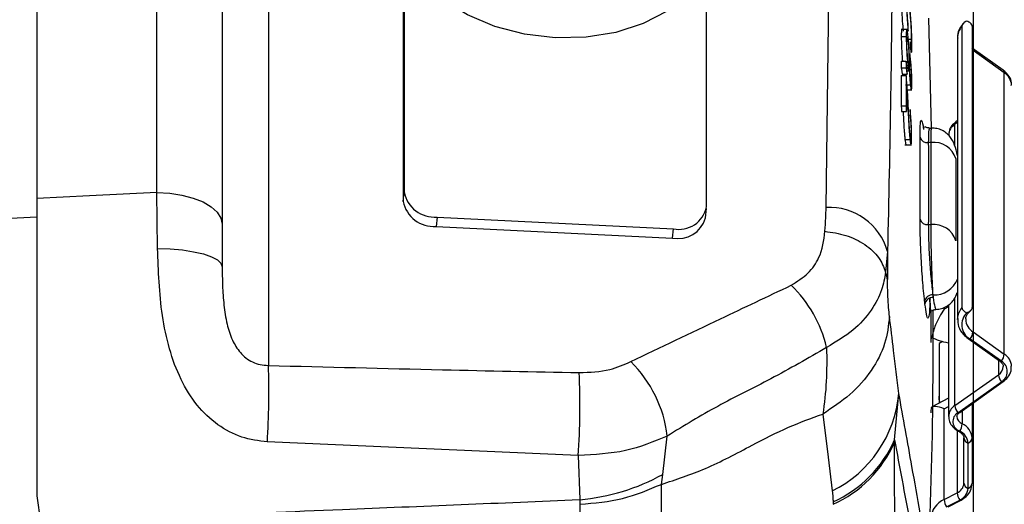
# Model space of a CAD drawing. Header units: millimetres. Extents: x 0 to 594, y 0 to 420.
# Tile 23 of 45: x 278 to 298, y 273 to 283. Entities that reach past the tile are written whole.
import ezdxf

# ---------------------------------------------------------------- set-up
doc = ezdxf.new("R2010")
doc.units = ezdxf.units.MM
doc.layers.add('SLD-0', color=7, linetype='Continuous')
doc.styles.add('SLDTEXTSTYLE0', font='TXT', dxfattribs={"width": 0.75})
doc.dimstyles.new('SLDDIMSTYLE1', dxfattribs={"dimtxt": 3.5, "dimasz": 3.2, "dimexe": 0, "dimexo": 0.0625, "dimgap": 0.875, "dimtad": 1, "dimdec": 1, "dimlfac": 3, "dimrnd": 1e-09, "dimzin": 12, "dimdsep": 46, "dimtxsty": 'SLDTEXTSTYLE0', "dimsah": 1, "dimcen": 0.09, "dimadec": 0, "dimazin": 3, "dimtfac": 1, "dimtdec": 1, "dimtofl": 0, "dimtmove": 0, "dimatfit": 3, "dimfxl": 1, "dimfrac": 2, "dimtolj": 1, "dimtzin": 12, "dimarcsym": 0})
doc.dimstyles.new('SLDDIMSTYLE3', dxfattribs={"dimtxt": 3.5, "dimasz": 3.2, "dimexe": 0, "dimexo": 0.0625, "dimgap": 0.875, "dimtad": 1, "dimdec": 1, "dimlfac": 3, "dimrnd": 1e-09, "dimzin": 4, "dimdsep": 46, "dimtxsty": 'SLDTEXTSTYLE0', "dimsah": 1, "dimcen": 0.09, "dimadec": 0, "dimazin": 1, "dimtfac": 1, "dimtdec": 1, "dimtofl": 0, "dimtmove": 0, "dimatfit": 3, "dimfxl": 1, "dimfrac": 2, "dimtolj": 1, "dimtzin": 12, "dimarcsym": 0})

# ---------------------------------------------------------------- blocks, each defined once
blk = doc.blocks.new('_D_4')
at = {"layer": 'SLD-0', "color": 7, "transparency": 16777216}
for p, q in [((260.234, 349.441), (259.167, 349.441)), ((259.167, 349.441), (259.167, 343.885)), ((269.285, 349.441), (270.351, 349.441)), ((270.351, 349.441), (270.351, 343.885)), ((259.167, 343.885), (260.234, 343.885)), ((270.351, 343.885), (269.285, 343.885)), ((232.009, 309.733), (232.009, 339.648)), ((297.509, 269.702), (297.509, 339.648)), ((232.009, 338.648), (297.509, 338.648))]:
    blk.add_line(p, q, dxfattribs=at)
for points in [[(232.009, 338.648), (235.209, 338.098), (235.209, 339.198)], [(297.509, 338.648), (294.309, 339.198), (294.309, 338.098)]]:
    blk.add_solid(points, dxfattribs=at)
at = {"layer": 'SLD-0', "color": 7, "transparency": 16777216, "char_height": 3.5, "attachment_point": 1, "style": 'SLDTEXTSTYLE0'}
for s, insert in [('7.74', (260.234, 348.396)), ('196.5', (258.94, 343.16))]:
    blk.add_mtext(s, dxfattribs=dict(at, insert=insert))
blk = doc.blocks.new('_D_6')
at = {"layer": 'SLD-0', "color": 7, "transparency": 16777216}
for p, q in [((234.809, 303.822), (315.277, 303.822)), ((314.277, 303.822), (314.277, 214.155)), ((302.454, 264.807), (302.454, 265.874)), ((302.454, 265.874), (308.01, 265.874)), ((308.01, 265.874), (308.01, 264.807)), ((302.454, 253.17), (302.454, 252.103)), ((308.01, 252.103), (308.01, 253.17)), ((302.454, 252.103), (308.01, 252.103)), ((234.809, 214.155), (315.277, 214.155))]:
    blk.add_line(p, q, dxfattribs=at)
for points in [[(314.277, 303.822), (313.727, 300.622), (314.827, 300.622)], [(314.277, 214.155), (314.827, 217.355), (313.727, 217.355)]]:
    blk.add_solid(points, dxfattribs=at)
at = {"layer": 'SLD-0', "color": 7, "transparency": 16777216, "char_height": 3.5, "attachment_point": 1, "rotation": 90, "style": 'SLDTEXTSTYLE0'}
for s, insert in [('269.0', (309.766, 255.809)), ('10.59', (303.498, 253.17)), ('%%c', (309.766, 250.531))]:
    blk.add_mtext(s, dxfattribs=dict(at, insert=insert))

msp = doc.modelspace()

# ---------------------------------------------------------------- linework, layer by layer
at = {"color": 7, "linetype": 'Continuous', "lineweight": 25}
for p, q in [((281.077, 279.201), (281.077, 295.921)), ((282.392, 294.75), (282.392, 278.562)), ((278.659, 287.524), (278.659, 279.083)), ((283.322, 285.389), (283.322, 275.723)), ((294.545, 278.901), (294.617, 284.552)), ((286.051, 283.909), (286.051, 279.211)), ((286.033, 283.721), (286.033, 279.023)), ((292.136, 278.91), (292.136, 283.608)), ((296.606, 282.707), (296.657, 280.498)), ((296.193, 282.482), (296.057, 282.482)), ((297.279, 282.543), (297.279, 276.886)), ((297.484, 282.543), (297.484, 276.886)), ((296.058, 282.341), (296.158, 282.341)), ((296.159, 282.286), (296.259, 282.286)), ((297.187, 282.305), (297.187, 276.648)), ((296.243, 281.984), (296.224, 281.984)), ((298.109, 281.662), (297.484, 282.104)), ((297.501, 282.055), (297.484, 282.067)), ((297.501, 282.055), (297.501, 276.398)), ((298.131, 281.609), (297.501, 282.055)), ((296.058, 281.841), (296.158, 281.841)), ((296.057, 281.711), (296.158, 281.711)), ((296.073, 281.581), (296.173, 281.581)), ((296.169, 281.753), (296.19, 281.753)), ((296.173, 281.646), (296.22, 281.646)), ((298.131, 275.952), (298.131, 281.609)), ((296.057, 281.557), (296.157, 281.557)), ((296.14, 281.366), (296.241, 281.366)), ((296.169, 281.268), (296.271, 281.268)), ((296.052, 280.942), (296.153, 280.942)), ((296.065, 280.833), (296.165, 280.833)), ((296.166, 280.93), (296.189, 280.93)), ((297.187, 280.609), (297.136, 280.573)), ((297.136, 280.138), (297.136, 280.573)), ((297.187, 280.646), (297.158, 280.625)), ((296.627, 280.498), (296.668, 280.498)), ((296.132, 280.268), (296.232, 280.268)), ((296.658, 280.205), (296.602, 280.205)), ((296.131, 280.162), (296.266, 280.162)), ((281.093, 278.075), (281.077, 279.201)), ((286.033, 279.023), (286.051, 279.211)), ((292.116, 278.689), (292.135, 278.877)), ((238.643, 276.727), (278.659, 278.709)), ((286.716, 278.706), (286.698, 278.518)), ((286.716, 278.706), (291.471, 278.471)), ((286.698, 278.518), (291.453, 278.283)), ((291.453, 278.283), (291.471, 278.471)), ((296.602, 278.555), (296.658, 278.555)), ((295.78, 278.017), (295.741, 277.599)), ((296.631, 277.079), (296.631, 277.015)), ((296.643, 276.952), (296.634, 277.042)), ((296.697, 277.141), (296.693, 277.141)), ((296.7, 277.091), (296.697, 277.141)), ((297.136, 274.916), (297.136, 277.091)), ((296.651, 276.824), (296.651, 276.183)), ((297.009, 276.903), (296.92, 276.856)), ((296.92, 276.856), (296.92, 276.89)), ((297.009, 276.942), (297.009, 274.699)), ((297.187, 276.648), (297.188, 276.663)), ((296.669, 276.283), (296.669, 276.292)), ((297.404, 276.262), (298.035, 275.816)), ((298.072, 275.809), (297.442, 276.254)), ((297.501, 276.398), (298.131, 275.952)), ((296.89, 276.202), (296.818, 276.164)), ((296.818, 276.164), (296.818, 274.965)), ((298.013, 275.832), (298.013, 275.536)), ((297.136, 274.916), (298.013, 275.536)), ((297.195, 274.772), (298.072, 275.392)), ((297.233, 274.78), (298.109, 275.4)), ((295.922, 274.225), (296.009, 275.158)), ((297.009, 275.065), (296.669, 274.886)), ((296.831, 274.971), (296.818, 275.107)), ((296.829, 274.97), (296.818, 275.087)), ((296.669, 274.877), (296.669, 274.886)), ((296.92, 274.853), (297.009, 274.899)), ((296.92, 273.026), (296.92, 274.853)), ((297.484, 274.958), (297.484, 274.265)), ((297.283, 274.816), (297.283, 274.548)), ((291.258, 273.533), (291.348, 274.304)), ((297.183, 274.415), (297.183, 273.164)), ((297.318, 273.353), (297.318, 274.265)), ((297.484, 274.265), (297.484, 273.353)), ((289.558, 273.912), (283.3, 274.185)), ((297.401, 273.251), (297.401, 274.162)), ((289.558, 273.912), (289.587, 273.024)), ((291.229, 273.332), (291.258, 273.533)), ((291.229, 271.22), (291.229, 273.332)), ((278.659, 273.101), (278.733, 272.576)), ((296.92, 273.026), (297.183, 273.164)), ((289.592, 272.931), (289.592, 270.819)), ((296.97, 272.877), (297.233, 273.014)), ((296.998, 272.878), (297.261, 273.016))]:
    msp.add_line(p, q, dxfattribs=at)
at = {"color": 7, "linetype": 'Continuous', "lineweight": 25, "flags": 128}
for points in [[(292.059, 283.535), (291.753, 283.165), (291.349, 282.849), (290.863, 282.598), (290.311, 282.421), (289.714, 282.325), (289.094, 282.313), (288.474, 282.386), (287.877, 282.541), (287.325, 282.773), (286.838, 283.072), (286.434, 283.428), (286.129, 283.828)], [(296.174, 281.711), (296.165, 281.784), (296.158, 281.841)], [(296.057, 281.711), (296.066, 281.638), (296.073, 281.581)], [(296.158, 281.711), (296.166, 281.638), (296.173, 281.581)], [(296.052, 280.942), (296.059, 280.881), (296.065, 280.833)], [(296.153, 280.942), (296.16, 280.881), (296.165, 280.833)], [(297.187, 279.943), (297.185, 279.951), (297.183, 279.957)], [(281.077, 279.201), (279.723, 279.135), (278.659, 279.083)], [(281.077, 279.201), (281.335, 279.187), (281.582, 279.149), (281.809, 279.09), (282.008, 279.01), (282.171, 278.914), (282.292, 278.804), (282.367, 278.685), (282.392, 278.562)], [(281.093, 278.075), (281.348, 278.067), (281.593, 278.045), (281.817, 278.01), (282.014, 277.965), (282.174, 277.909), (282.294, 277.847), (282.367, 277.779), (282.392, 277.709)], [(294.48, 274.746), (294.586, 273.88), (294.669, 273.199)], [(294.684, 272.98), (294.684, 272.952), (294.685, 272.93)]]:
    msp.add_lwpolyline(points, dxfattribs=at)
at = {"color": 7, "linetype": 'Continuous', "lineweight": 25}
for centre, radius, start, end in [((297.556, 282.3), 0.369, 138.8175, 179.2384), ((297.437, 282.06), 0.0637, 355.0786, 41.9932), ((298.07, 281.615), 0.0607, 354.297, 50.2881), ((297.965, 281.344), 0.313, 2.7971, 57.9253), ((297.278, 280.344), 0.269, 121.8119, 177.4658), ((297.198, 280.578), 0.0623, 130.4582, 184.9568), ((296.583, 280.357), 0.154, 197.0373, 277.0678), ((296.714, 279.747), 0.462, 17.0375, 97.072), ((286.668, 279.334), 0.629, 191.2675, 274.3879), ((286.649, 279.146), 0.629, 191.2675, 274.3879), ((291.586, 279.022), 0.562, 258.261, 348.5397), ((294.606, 277.68), 1.222, 16.0121, 92.8751), ((291.564, 278.847), 0.574, 258.8258, 344.0795), ((296.584, 278.709), 0.155, 197.0034, 276.7165), ((296.712, 278.094), 0.464, 17.0027, 96.7124), ((296.718, 277.645), 0.505, 267.6787, 338.4917), ((292.083, 275.506), 2.539, 13.2069, 46.1238), ((296.683, 276.982), 0.159, 86.4048, 168.3203), ((296.692, 276.931), 0.16, 87.2232, 170.9909), ((296.717, 277.024), 0.0872, 153.6912, 186.2798), ((297.558, 276.642), 0.371, 138.8831, 176.8216), ((297.606, 276.543), 0.332, 133.3689, 240.3893), ((297.664, 276.662), 0.31, 182.3272, 238.2021), ((296.992, 276.182), 0.341, 161.3215, 179.9021), ((297.432, 276.304), 0.0508, 236.4429, 280.4161), ((297.247, 276.418), 0.254, 319.9237, 355.4913), ((298.063, 275.859), 0.0508, 236.4134, 280.4176), ((297.877, 275.972), 0.254, 319.9237, 355.4913), ((297.964, 275.686), 0.314, 3.864, 57.8745), ((267.589, 275.183), 15.743, 356.3669, 1.9664), ((288.855, 274.008), 2.511, 6.762, 45.5119), ((297.902, 275.713), 0.209, 302.096, 356.7521), ((297.95, 275.6), 0.241, 300.3717, 59.6283), ((275.058, 274.917), 14.534, 356.0339, 2.6069), ((298.267, 275.556), 0.254, 184.5087, 220.0763), ((298.081, 275.442), 0.0508, 259.5812, 303.6105), ((293.578, 275.383), 2.442, 296.557, 354.7095), ((296.992, 274.768), 0.341, 161.3215, 179.9021), ((297.278, 274.687), 0.269, 121.8114, 177.4748), ((297.39, 274.936), 0.254, 184.5087, 220.0763), ((297.305, 274.595), 0.208, 121.6181, 250.0865), ((297.353, 274.711), 0.178, 183.6467, 246.7697), ((297.204, 274.822), 0.0508, 259.5824, 303.5866), ((296.974, 274.568), 0.31, 326.8563, 356.2422), ((297.15, 274.24), 0.335, 4.1578, 66.5603), ((297.222, 274.435), 0.0378, 244.3856, 287.9021), ((297.122, 274.142), 0.28, 4.1578, 66.5603), ((297.436, 274.276), 0.118, 185.3927, 253.0703), ((297.367, 274.276), 0.118, 286.9297, 354.6073), ((293.682, 275.213), 2.448, 294.176, 336.1916), ((293.682, 275.164), 2.448, 294.1772, 336.1786), ((289.227, 277.202), 4.194, 274.9329, 298.9651), ((297.095, 273.369), 0.224, 293.3219, 355.8214), ((297.122, 273.271), 0.28, 293.3219, 355.8214), ((297.436, 273.364), 0.118, 185.3927, 253.0703), ((297.367, 273.364), 0.118, 286.9297, 354.6073), ((297.494, 273.184), 0.311, 183.7466, 213.0433), ((297.098, 272.615), 0.448, 113.3219, 175.8214), ((297.231, 273.046), 0.311, 183.7466, 213.0433), ((297.244, 273.05), 0.0376, 251.9702, 295.4662)]:
    msp.add_arc(centre, radius, start, end, dxfattribs=at)
for points, knots in [([(295.78, 290.542), (295.826, 288.454), (295.917, 284.277), (295.826, 280.104), (295.78, 278.017)], [0, 0, 0, 0, 0.5, 1, 1, 1, 1]), ([(296.057, 283.141), (296.058, 283.091), (296.059, 282.994), (296.067, 282.815), (296.079, 282.624), (296.089, 282.51), (296.095, 282.446)], [0, 0, 0, 0, 0.256725, 0.49996, 0.714666, 1, 1, 1, 1]), ([(296.158, 283.141), (296.158, 283.093), (296.159, 282.996), (296.167, 282.809), (296.18, 282.615), (296.19, 282.502), (296.195, 282.446)], [0, 0, 0, 0, 0.250378, 0.499657, 0.748145, 1, 1, 1, 1]), ([(296.199, 282.537), (296.195, 282.578), (296.187, 282.659), (296.178, 282.8), (296.171, 282.939), (296.171, 283.01), (296.17, 283.046)], [0, 0, 0, 0, 0.2544392, 0.5002268, 0.7494749, 1, 1, 1, 1]), ([(296.271, 282.178), (296.271, 282.244), (296.269, 282.345), (296.262, 282.511), (296.255, 282.637), (296.246, 282.758), (296.233, 282.919), (296.222, 283.02), (296.214, 283.091)], [0, 0, 0, 0, 0.248045, 0.375166, 0.498827, 0.612567, 0.731215, 1, 1, 1, 1]), ([(296.215, 282.963), (296.221, 282.909), (296.231, 282.813), (296.244, 282.659), (296.252, 282.537), (296.256, 282.445), (296.258, 282.359), (296.259, 282.311), (296.259, 282.286)], [0, 0, 0, 0, 0.277901, 0.499649, 0.624315, 0.749743, 0.865693, 1, 1, 1, 1]), ([(297.331, 282.63), (297.302, 282.596), (297.232, 282.514), (297.181, 282.395), (297.193, 282.319), (297.196, 282.303)], [0, 0, 0, 0, 0.366687, 0.864107, 1, 1, 1, 1]), ([(297.378, 282.645), (297.364, 282.64), (297.337, 282.629), (297.305, 282.605), (297.283, 282.576), (297.28, 282.554), (297.279, 282.543)], [0, 0, 0, 0, 0.254255, 0.498983, 0.748763, 1, 1, 1, 1]), ([(297.484, 282.543), (297.483, 282.554), (297.479, 282.576), (297.453, 282.605), (297.42, 282.629), (297.392, 282.64), (297.378, 282.645)], [0, 0, 0, 0, 0.24929, 0.499796, 0.742989, 1, 1, 1, 1]), ([(296.068, 282.479), (296.068, 282.48), (296.065, 282.485), (296.063, 282.471), (296.059, 282.436), (296.058, 282.379), (296.058, 282.341)], [0, 0, 0, 0, 0.050349, 0.276695, 0.510619, 1, 1, 1, 1]), ([(296.192, 282.363), (296.187, 282.398), (296.18, 282.451), (296.172, 282.48), (296.167, 282.484), (296.163, 282.472), (296.159, 282.433), (296.158, 282.378), (296.158, 282.341)], [0, 0, 0, 0, 0.248238, 0.370932, 0.498531, 0.624316, 0.749414, 1, 1, 1, 1]), ([(296.22, 281.95), (296.219, 281.986), (296.217, 282.054), (296.21, 282.166), (296.202, 282.274), (296.195, 282.332), (296.192, 282.363)], [0, 0, 0, 0, 0.260859, 0.494314, 0.730849, 1, 1, 1, 1]), ([(296.195, 282.446), (296.196, 282.463), (296.197, 282.493), (296.198, 282.524), (296.199, 282.537)], [0, 0, 0, 0, 0.56, 1, 1, 1, 1]), ([(296.058, 282.341), (296.058, 282.297), (296.059, 282.214), (296.065, 282.058), (296.073, 281.929), (296.079, 281.864), (296.081, 281.841)], [0, 0, 0, 0, 0.3123441, 0.5998633, 0.8560017, 1, 1, 1, 1]), ([(296.158, 282.341), (296.158, 282.3), (296.159, 282.237), (296.162, 282.133), (296.166, 282.051), (296.171, 281.968), (296.179, 281.86), (296.186, 281.796), (296.19, 281.753)], [0, 0, 0, 0, 0.248632, 0.374411, 0.499698, 0.627884, 0.750778, 1, 1, 1, 1]), ([(296.169, 282.246), (296.169, 282.269), (296.17, 282.303), (296.173, 282.325), (296.175, 282.331), (296.179, 282.325), (296.184, 282.302), (296.189, 282.268), (296.192, 282.246)], [0, 0, 0, 0, 0.248897, 0.376848, 0.500147, 0.620895, 0.750052, 1, 1, 1, 1]), ([(296.191, 281.871), (296.188, 281.898), (296.183, 281.938), (296.178, 282.006), (296.175, 282.058), (296.172, 282.111), (296.17, 282.178), (296.169, 282.219), (296.169, 282.246)], [0, 0, 0, 0, 0.248876, 0.372797, 0.499392, 0.624818, 0.749623, 1, 1, 1, 1]), ([(296.192, 282.246), (296.195, 282.219), (296.199, 282.179), (296.204, 282.112), (296.208, 282.06), (296.21, 282.008), (296.213, 281.94), (296.213, 281.9), (296.214, 281.873)], [0, 0, 0, 0, 0.248088, 0.371349, 0.49876, 0.624708, 0.749524, 1, 1, 1, 1]), ([(296.259, 282.286), (296.259, 282.257), (296.258, 282.204), (296.254, 282.168), (296.246, 282.18), (296.24, 282.214), (296.236, 282.231)], [0, 0, 0, 0, 0.265349, 0.498146, 0.748935, 1, 1, 1, 1]), ([(296.236, 282.231), (296.237, 282.203), (296.238, 282.153), (296.239, 282.103), (296.24, 282.081)], [0, 0, 0, 0, 0.56, 1, 1, 1, 1]), ([(296.264, 282.015), (296.266, 282.029), (296.271, 282.059), (296.271, 282.138), (296.271, 282.178)], [0, 0, 0, 0, 0.499117, 1, 1, 1, 1]), ([(296.242, 281.9), (296.24, 281.92), (296.235, 281.959), (296.228, 281.988), (296.223, 281.984), (296.221, 281.962), (296.22, 281.95)], [0, 0, 0, 0, 0.248667, 0.498235, 0.748381, 1, 1, 1, 1]), ([(296.24, 282.081), (296.245, 282.055), (296.252, 282.013), (296.257, 282.016), (296.259, 282.017)], [0, 0, 0, 0, 0.63238, 1, 1, 1, 1]), ([(296.058, 281.841), (296.058, 281.817), (296.058, 281.773), (296.057, 281.73), (296.057, 281.711)], [0, 0, 0, 0, 0.56, 1, 1, 1, 1]), ([(296.158, 281.841), (296.158, 281.817), (296.158, 281.773), (296.158, 281.73), (296.158, 281.711)], [0, 0, 0, 0, 0.56, 1, 1, 1, 1]), ([(296.214, 281.873), (296.213, 281.85), (296.213, 281.815), (296.21, 281.794), (296.207, 281.788), (296.204, 281.793), (296.198, 281.813), (296.194, 281.848), (296.191, 281.871)], [0, 0, 0, 0, 0.249079, 0.372005, 0.499426, 0.625189, 0.749646, 1, 1, 1, 1]), ([(296.225, 281.776), (296.225, 281.796), (296.225, 281.823), (296.227, 281.841), (296.23, 281.846), (296.232, 281.843), (296.236, 281.826), (296.24, 281.799), (296.243, 281.78)], [0, 0, 0, 0, 0.258179, 0.378801, 0.499713, 0.618301, 0.737899, 1, 1, 1, 1]), ([(296.241, 281.483), (296.239, 281.504), (296.236, 281.536), (296.232, 281.589), (296.229, 281.629), (296.227, 281.669), (296.225, 281.722), (296.225, 281.754), (296.225, 281.776)], [0, 0, 0, 0, 0.249839, 0.370884, 0.499514, 0.617895, 0.737844, 1, 1, 1, 1]), ([(296.27, 281.393), (296.27, 281.429), (296.27, 281.483), (296.267, 281.572), (296.263, 281.642), (296.259, 281.713), (296.254, 281.781), (296.248, 281.845), (296.244, 281.882), (296.242, 281.9)], [0, 0, 0, 0, 0.248695, 0.375183, 0.499473, 0.624063, 0.745051, 0.868456, 1, 1, 1, 1]), ([(296.243, 281.78), (296.245, 281.758), (296.248, 281.726), (296.252, 281.672), (296.256, 281.618), (296.259, 281.549), (296.259, 281.507), (296.259, 281.486)], [0, 0, 0, 0, 0.251537, 0.373352, 0.49913, 0.748892, 1, 1, 1, 1]), ([(296.173, 281.581), (296.173, 281.605), (296.173, 281.649), (296.174, 281.692), (296.174, 281.711)], [0, 0, 0, 0, 0.56, 1, 1, 1, 1]), ([(296.19, 281.753), (296.194, 281.727), (296.2, 281.679), (296.209, 281.643), (296.215, 281.645), (296.218, 281.674), (296.219, 281.69)], [0, 0, 0, 0, 0.26301, 0.499351, 0.736083, 1, 1, 1, 1]), ([(296.219, 281.69), (296.22, 281.662), (296.222, 281.608), (296.227, 281.519), (296.233, 281.433), (296.238, 281.389), (296.241, 281.366)], [0, 0, 0, 0, 0.248952, 0.498625, 0.748503, 1, 1, 1, 1]), ([(298.271, 281.355), (298.273, 281.372), (298.28, 281.434), (298.231, 281.552), (298.152, 281.623), (298.109, 281.662)], [0, 0, 0, 0, 0.139858, 0.528121, 1, 1, 1, 1]), ([(296.057, 281.557), (296.056, 281.442), (296.055, 281.237), (296.053, 281.033), (296.052, 280.942)], [0, 0, 0, 0, 0.56, 1, 1, 1, 1]), ([(296.157, 281.557), (296.156, 281.442), (296.155, 281.237), (296.153, 281.033), (296.153, 280.942)], [0, 0, 0, 0, 0.56, 1, 1, 1, 1]), ([(296.166, 281.465), (296.165, 281.476), (296.164, 281.495), (296.161, 281.52), (296.159, 281.539), (296.158, 281.551), (296.157, 281.557)], [0, 0, 0, 0, 0.339957, 0.559942, 0.779896, 1, 1, 1, 1]), ([(296.196, 280.975), (296.192, 281.059), (296.184, 281.225), (296.172, 281.385), (296.166, 281.465)], [0, 0, 0, 0, 0.50329, 1, 1, 1, 1]), ([(296.259, 281.486), (296.259, 281.468), (296.258, 281.441), (296.256, 281.424), (296.254, 281.419), (296.251, 281.423), (296.247, 281.438), (296.244, 281.465), (296.241, 281.483)], [0, 0, 0, 0, 0.257007, 0.37736, 0.498376, 0.62752, 0.749693, 1, 1, 1, 1]), ([(296.241, 281.366), (296.243, 281.349), (296.247, 281.318), (296.253, 281.285), (296.258, 281.269), (296.262, 281.266), (296.266, 281.279), (296.269, 281.313), (296.27, 281.362), (296.27, 281.393)], [0, 0, 0, 0, 0.132956, 0.249831, 0.373257, 0.499545, 0.622384, 0.749589, 1, 1, 1, 1]), ([(296.165, 280.833), (296.166, 280.918), (296.167, 281.07), (296.168, 281.222), (296.169, 281.289)], [0, 0, 0, 0, 0.56, 1, 1, 1, 1]), ([(296.169, 281.289), (296.173, 281.229), (296.18, 281.109), (296.186, 280.99), (296.189, 280.93)], [0, 0, 0, 0, 0.498904, 1, 1, 1, 1]), ([(296.234, 280.383), (296.231, 280.403), (296.227, 280.442), (296.22, 280.54), (296.209, 280.72), (296.201, 280.873), (296.196, 280.975)], [0, 0, 0, 0, 0.124235, 0.249272, 0.498658, 1, 1, 1, 1]), ([(296.094, 280.833), (296.098, 280.749), (296.105, 280.612), (296.116, 280.444), (296.124, 280.338), (296.129, 280.292), (296.132, 280.268)], [0, 0, 0, 0, 0.419625, 0.6937975, 0.8429643, 1, 1, 1, 1]), ([(296.189, 280.93), (296.195, 280.814), (296.203, 280.641), (296.216, 280.439), (296.225, 280.333), (296.23, 280.29), (296.232, 280.268)], [0, 0, 0, 0, 0.500943, 0.750043, 0.87467, 1, 1, 1, 1]), ([(296.235, 280.871), (296.235, 280.851), (296.234, 280.816), (296.233, 280.781), (296.233, 280.766)], [0, 0, 0, 0, 0.56, 1, 1, 1, 1]), ([(296.265, 280.3), (296.265, 280.34), (296.265, 280.4), (296.262, 280.5), (296.259, 280.578), (296.254, 280.658), (296.246, 280.762), (296.24, 280.827), (296.235, 280.871)], [0, 0, 0, 0, 0.250568, 0.375024, 0.499539, 0.623406, 0.748159, 1, 1, 1, 1]), ([(296.233, 280.766), (296.236, 280.739), (296.24, 280.7), (296.246, 280.634), (296.249, 280.582), (296.252, 280.53), (296.254, 280.463), (296.254, 280.424), (296.254, 280.397)], [0, 0, 0, 0, 0.248964, 0.375677, 0.499532, 0.625176, 0.749829, 1, 1, 1, 1]), ([(296.436, 280.312), (296.437, 280.419), (296.439, 280.631), (296.463, 280.674), (296.487, 280.601), (296.502, 280.493), (296.505, 280.467)], [0, 0, 0, 0, 0.328724, 0.656767, 0.915166, 1, 1, 1, 1]), ([(297.158, 280.625), (297.127, 280.599), (297.064, 280.544), (297.014, 280.447), (297.015, 280.382), (297.015, 280.36)], [0, 0, 0, 0, 0.38543, 0.782484, 1, 1, 1, 1]), ([(296.254, 280.397), (296.254, 280.375), (296.253, 280.335), (296.249, 280.315), (296.245, 280.318), (296.24, 280.333), (296.236, 280.363), (296.234, 280.383)], [0, 0, 0, 0, 0.262615, 0.498134, 0.626155, 0.74999, 1, 1, 1, 1]), ([(296.627, 280.498), (296.615, 280.499), (296.588, 280.501), (296.546, 280.514), (296.525, 280.528), (296.523, 280.513), (296.523, 280.51)], [0, 0, 0, 0, 0.148746, 0.343371, 0.899372, 1, 1, 1, 1]), ([(296.627, 280.498), (296.623, 280.494), (296.615, 280.485), (296.604, 280.408), (296.603, 280.285), (296.602, 280.205)], [0, 0, 0, 0, 0.258855, 0.51214, 1, 1, 1, 1]), ([(296.658, 280.205), (296.658, 280.285), (296.659, 280.407), (296.663, 280.485), (296.667, 280.493), (296.668, 280.498)], [0, 0, 0, 0, 0.487343, 0.740783, 1, 1, 1, 1]), ([(297.183, 279.957), (297.169, 280.025), (297.14, 280.16), (297.061, 280.305), (296.966, 280.399), (296.878, 280.454), (296.778, 280.491), (296.705, 280.495), (296.668, 280.498)], [0, 0, 0, 0, 0.249509, 0.502102, 0.629381, 0.755874, 0.87982, 1, 1, 1, 1]), ([(296.132, 280.268), (296.135, 280.247), (296.14, 280.207), (296.147, 280.168), (296.151, 280.166), (296.153, 280.165)], [0, 0, 0, 0, 0.351242, 0.650223, 1, 1, 1, 1]), ([(296.232, 280.268), (296.237, 280.235), (296.243, 280.187), (296.251, 280.163), (296.256, 280.16), (296.26, 280.174), (296.264, 280.214), (296.264, 280.265), (296.265, 280.3)], [0, 0, 0, 0, 0.249321, 0.371661, 0.498953, 0.622022, 0.74924, 1, 1, 1, 1]), ([(296.436, 278.663), (296.437, 278.971), (296.439, 279.521), (296.437, 280.071), (296.436, 280.312)], [0, 0, 0, 0, 0.56, 1, 1, 1, 1]), ([(296.602, 280.205), (296.603, 279.897), (296.605, 279.347), (296.603, 278.797), (296.602, 278.555)], [0, 0, 0, 0, 0.5599998, 1, 1, 1, 1]), ([(296.658, 278.555), (296.659, 278.863), (296.661, 279.413), (296.658, 279.963), (296.658, 280.205)], [0, 0, 0, 0, 0.5599998, 1, 1, 1, 1]), ([(297.156, 279.882), (297.157, 279.573), (297.159, 279.023), (297.157, 278.472), (297.156, 278.229)], [0, 0, 0, 0, 0.56, 1, 1, 1, 1]), ([(278.659, 279.083), (278.659, 278.597), (278.659, 277.625), (278.659, 276.017), (278.659, 274.44), (278.659, 273.547), (278.659, 273.101)], [0, 0, 0, 0, 0.249657, 0.499562, 0.749613, 1, 1, 1, 1]), ([(294.522, 278.421), (294.528, 278.511), (294.537, 278.67), (294.542, 278.83), (294.545, 278.901)], [0, 0, 0, 0, 0.560117, 1, 1, 1, 1]), ([(296.527, 277.014), (296.513, 277.15), (296.485, 277.423), (296.455, 277.915), (296.438, 278.349), (296.436, 278.558), (296.436, 278.663)], [0, 0, 0, 0, 0.280084, 0.559565, 0.779698, 1, 1, 1, 1]), ([(282.392, 278.562), (282.392, 278.408), (282.392, 278.133), (282.392, 277.838), (282.392, 277.709)], [0, 0, 0, 0, 0.559818, 1, 1, 1, 1]), ([(293.843, 277.336), (293.962, 277.413), (294.2, 277.566), (294.458, 277.939), (294.498, 278.239), (294.522, 278.421)], [0, 0, 0, 0, 0.281317, 0.561023, 1, 1, 1, 1]), ([(294.522, 278.421), (294.664, 278.4), (294.957, 278.356), (295.337, 278.165), (295.626, 277.905), (295.704, 277.699), (295.741, 277.599)], [0, 0, 0, 0, 0.2429676, 0.5, 0.7570324, 1, 1, 1, 1]), ([(296.602, 278.555), (296.603, 278.454), (296.604, 278.301), (296.615, 278.048), (296.63, 277.785), (296.655, 277.449), (296.681, 277.244), (296.693, 277.141)], [0, 0, 0, 0, 0.244105, 0.370851, 0.500391, 0.749745, 1, 1, 1, 1]), ([(296.697, 277.141), (296.694, 277.2), (296.688, 277.312), (296.678, 277.552), (296.669, 277.803), (296.663, 278.049), (296.658, 278.302), (296.658, 278.455), (296.658, 278.555)], [0, 0, 0, 0, 0.1505579, 0.2842831, 0.5003723, 0.6298807, 0.7565051, 1, 1, 1, 1]), ([(283.3, 274.185), (283.125, 274.208), (282.766, 274.256), (282.28, 274.52), (281.864, 274.917), (281.541, 275.443), (281.315, 276.059), (281.13, 276.952), (281.108, 277.626), (281.093, 278.075)], [0, 0, 0, 0, 0.105174, 0.21593, 0.334357, 0.459975, 0.592438, 0.7283, 1, 1, 1, 1]), ([(295.78, 278.017), (295.78, 277.912), (295.78, 277.724), (295.78, 277.534), (295.78, 277.451)], [0, 0, 0, 0, 0.559992, 1, 1, 1, 1]), ([(282.392, 277.709), (282.393, 277.583), (282.395, 277.333), (282.42, 276.946), (282.477, 276.575), (282.58, 276.245), (282.719, 276.012), (282.867, 275.87), (283.002, 275.787), (283.156, 275.732), (283.266, 275.726), (283.322, 275.723)], [0, 0, 0, 0, 0.1701222, 0.3393963, 0.4991154, 0.6334238, 0.7493768, 0.810224, 0.8711565, 0.9338901, 1, 1, 1, 1]), ([(295.741, 277.599), (295.721, 277.479), (295.676, 277.222), (295.467, 276.826), (295.108, 276.412), (294.741, 276.195), (294.555, 276.086)], [0, 0, 0, 0, 0.216544, 0.46659, 0.729714, 1, 1, 1, 1]), ([(295.78, 277.451), (295.775, 277.478), (295.765, 277.528), (295.749, 277.577), (295.741, 277.599)], [0, 0, 0, 0, 0.559989, 1, 1, 1, 1]), ([(295.82, 276.709), (295.814, 276.766), (295.802, 276.881), (295.79, 277.09), (295.782, 277.287), (295.781, 277.396), (295.78, 277.451)], [0, 0, 0, 0, 0.27968, 0.55985, 0.779979, 1, 1, 1, 1]), ([(290.615, 275.8), (291.216, 276.087), (292.291, 276.601), (293.368, 277.111), (293.843, 277.336)], [0, 0, 0, 0, 0.559962, 1, 1, 1, 1]), ([(296.534, 276.956), (296.533, 276.967), (296.53, 276.985), (296.528, 277.005), (296.527, 277.014)], [0, 0, 0, 0, 0.56, 1, 1, 1, 1]), ([(296.631, 277.015), (296.629, 276.898), (296.628, 276.769), (296.618, 276.744), (296.617, 276.742)], [0, 0, 0, 0, 0.89927, 1, 1, 1, 1]), ([(296.652, 276.833), (296.646, 276.897), (296.639, 276.971), (296.632, 277.046), (296.631, 277.058)], [0, 0, 0, 0, 0.845792, 1, 1, 1, 1]), ([(296.693, 277.141), (296.694, 277.131), (296.697, 277.114), (296.699, 277.098), (296.7, 277.091)], [0, 0, 0, 0, 0.56, 1, 1, 1, 1]), ([(296.7, 277.091), (296.711, 277.018), (296.731, 276.877), (296.747, 276.862), (296.755, 276.854)], [0, 0, 0, 0, 0.523771, 1, 1, 1, 1]), ([(296.727, 276.848), (296.766, 276.85), (296.844, 276.856), (296.952, 276.897), (297.044, 276.96), (297.132, 277.054), (297.164, 277.139), (297.183, 277.191)], [0, 0, 0, 0, 0.174041, 0.354125, 0.53754, 0.72168, 1, 1, 1, 1]), ([(296.617, 276.742), (296.61, 276.707), (296.597, 276.643), (296.566, 276.735), (296.545, 276.883), (296.534, 276.956)], [0, 0, 0, 0, 0.360117, 0.679506, 1, 1, 1, 1]), ([(296.691, 276.839), (296.692, 276.383), (296.698, 274.708), (296.645, 273.036), (296.606, 271.819)], [0, 0, 0, 0, 0.272354, 1, 1, 1, 1]), ([(296.644, 276.837), (296.646, 276.83), (296.649, 276.81), (296.673, 276.826), (296.716, 276.843), (296.743, 276.847), (296.755, 276.848)], [0, 0, 0, 0, 0.243522, 0.7043, 0.869868, 1, 1, 1, 1]), ([(296.92, 276.856), (296.856, 276.754), (296.743, 276.576), (296.691, 276.37), (296.669, 276.283)], [0, 0, 0, 0, 0.575403, 1, 1, 1, 1]), ([(297.279, 276.886), (297.28, 276.875), (297.283, 276.853), (297.305, 276.824), (297.337, 276.8), (297.364, 276.789), (297.378, 276.784)], [0, 0, 0, 0, 0.24993, 0.499377, 0.749647, 1, 1, 1, 1]), ([(297.361, 276.648), (297.359, 276.661), (297.353, 276.703), (297.39, 276.769), (297.447, 276.819), (297.466, 276.836)], [0, 0, 0, 0, 0.210411, 0.725404, 1, 1, 1, 1]), ([(297.378, 276.784), (297.392, 276.79), (297.42, 276.8), (297.453, 276.824), (297.479, 276.853), (297.483, 276.875), (297.484, 276.886)], [0, 0, 0, 0, 0.254786, 0.499142, 0.74951, 1, 1, 1, 1]), ([(295.82, 276.709), (295.799, 276.526), (295.757, 276.154), (295.475, 275.616), (295.055, 275.126), (294.67, 274.872), (294.48, 274.746)], [0, 0, 0, 0, 0.24652, 0.5, 0.75348, 1, 1, 1, 1]), ([(296.009, 275.158), (295.974, 275.447), (295.911, 275.965), (295.848, 276.482), (295.82, 276.709)], [0, 0, 0, 0, 0.56, 1, 1, 1, 1]), ([(297.194, 276.666), (297.195, 276.611), (297.199, 276.496), (297.287, 276.357), (297.371, 276.289), (297.404, 276.262)], [0, 0, 0, 0, 0.347357, 0.736554, 1, 1, 1, 1]), ([(297.009, 276.171), (296.947, 276.185), (296.827, 276.211), (296.721, 276.26), (296.669, 276.283)], [0, 0, 0, 0, 0.515854, 1, 1, 1, 1]), ([(294.555, 276.086), (294.183, 275.87), (293.467, 275.454), (292.363, 274.923), (291.684, 274.509), (291.348, 274.304)], [0, 0, 0, 0, 0.352509, 0.680435, 1, 1, 1, 1]), ([(294.555, 276.086), (294.557, 275.854), (294.561, 275.371), (294.508, 274.96), (294.48, 274.746)], [0, 0, 0, 0, 0.47886, 1, 1, 1, 1]), ([(298.035, 275.816), (298.05, 275.803), (298.087, 275.773), (298.109, 275.732), (298.108, 275.711), (298.107, 275.702)], [0, 0, 0, 0, 0.296652, 0.709758, 1, 1, 1, 1]), ([(283.322, 275.723), (284.49, 275.693), (286.576, 275.64), (288.66, 275.597), (289.578, 275.578)], [0, 0, 0, 0, 0.56, 1, 1, 1, 1]), ([(289.578, 275.578), (289.789, 275.587), (290.165, 275.604), (290.477, 275.74), (290.615, 275.8)], [0, 0, 0, 0, 0.5598549, 1, 1, 1, 1]), ([(298.109, 275.4), (298.142, 275.427), (298.212, 275.486), (298.272, 275.597), (298.272, 275.677), (298.272, 275.708)], [0, 0, 0, 0, 0.34118, 0.735585, 1, 1, 1, 1]), ([(296.606, 271.819), (296.495, 272.444), (296.296, 273.558), (296.097, 274.669), (296.009, 275.158)], [0, 0, 0, 0, 0.56, 1, 1, 1, 1]), ([(296.92, 274.853), (296.856, 274.873), (296.743, 274.908), (296.691, 274.893), (296.669, 274.886)], [0, 0, 0, 0, 0.575403, 1, 1, 1, 1]), ([(291.229, 273.332), (291.525, 273.428), (292.128, 273.625), (292.987, 274.085), (293.777, 274.493), (294.249, 274.663), (294.48, 274.746)], [0, 0, 0, 0, 0.275435, 0.562341, 0.786149, 1, 1, 1, 1]), ([(297.015, 274.699), (297.014, 274.683), (297.009, 274.627), (297.051, 274.534), (297.122, 274.451), (297.182, 274.415), (297.206, 274.401)], [0, 0, 0, 0, 0.126816, 0.456337, 0.785912, 1, 1, 1, 1]), ([(297.177, 274.7), (297.177, 274.712), (297.178, 274.731), (297.217, 274.766), (297.233, 274.78)], [0, 0, 0, 0, 0.597089, 1, 1, 1, 1]), ([(291.348, 274.304), (291.076, 274.19), (290.532, 273.963), (289.883, 273.929), (289.558, 273.912)], [0, 0, 0, 0, 0.500167, 1, 1, 1, 1]), ([(297.206, 274.401), (297.225, 274.389), (297.271, 274.36), (297.312, 274.307), (297.316, 274.28), (297.318, 274.265)], [0, 0, 0, 0, 0.253166, 0.593737, 1, 1, 1, 1]), ([(295.922, 274.175), (295.922, 274.184), (295.922, 274.201), (295.922, 274.218), (295.922, 274.225)], [0, 0, 0, 0, 0.56, 1, 1, 1, 1]), ([(295.922, 274.225), (296.023, 273.684), (296.204, 272.717), (296.386, 271.754), (296.466, 271.33)], [0, 0, 0, 0, 0.56, 1, 1, 1, 1]), ([(295.933, 272.312), (295.933, 272.322), (295.932, 272.34), (295.932, 272.373), (295.931, 272.422), (295.929, 272.509), (295.927, 272.666), (295.925, 272.952), (295.923, 273.468), (295.922, 273.899), (295.922, 274.175)], [0, 0, 0, 0, 0.017042, 0.030444, 0.0544, 0.097252, 0.173998, 0.311683, 0.55852, 1, 1, 1, 1]), ([(297.261, 273.016), (297.296, 273.039), (297.376, 273.089), (297.465, 273.205), (297.478, 273.304), (297.484, 273.353)], [0, 0, 0, 0, 0.289083, 0.644827, 1, 1, 1, 1]), ([(294.669, 273.199), (294.674, 273.159), (294.682, 273.087), (294.684, 273.013), (294.684, 272.98)], [0, 0, 0, 0, 0.560017, 1, 1, 1, 1]), ([(278.733, 272.576), (280.759, 272.66), (284.377, 272.81), (287.995, 272.958), (289.587, 273.024)], [0, 0, 0, 0, 0.559897, 1, 1, 1, 1]), ([(289.587, 273.024), (289.589, 273.006), (289.592, 272.976), (289.592, 272.945), (289.592, 272.931)], [0, 0, 0, 0, 0.55998, 1, 1, 1, 1])]:
    msp.add_open_spline(points, degree=3, knots=knots, dxfattribs=at)
msp.add_open_spline([(289.592, 272.931), (289.885, 272.957), (290.47, 273.01), (290.976, 273.225), (291.229, 273.332)], degree=3, dxfattribs=at)

# ---------------------------------------------------------------- dimensions: what is measured, and where the dimension line sits
at = {"layer": 'SLD-0', "color": 7}
dim = msp.add_linear_dim(base=(297.509, 338.648), p1=(232.009, 308.733), p2=(297.509, 268.702), dimstyle='SLDDIMSTYLE1', dxfattribs=at)
dim.commit()
dim.dimension.update_dxf_attribs({"geometry": '_D_4', "text_midpoint": (264.759, 338.648), "dimtype": 160})
dim = msp.add_linear_dim(base=(314.277, 214.155), p1=(233.809, 303.822), p2=(233.809, 214.155), angle=90, text='%%c<>', dimstyle='SLDDIMSTYLE3', dxfattribs=at)
dim.commit()
dim.dimension.update_dxf_attribs({"geometry": '_D_6', "text_midpoint": (314.277, 258.989), "dimtype": 160})

doc.saveas('drawing.dxf')
